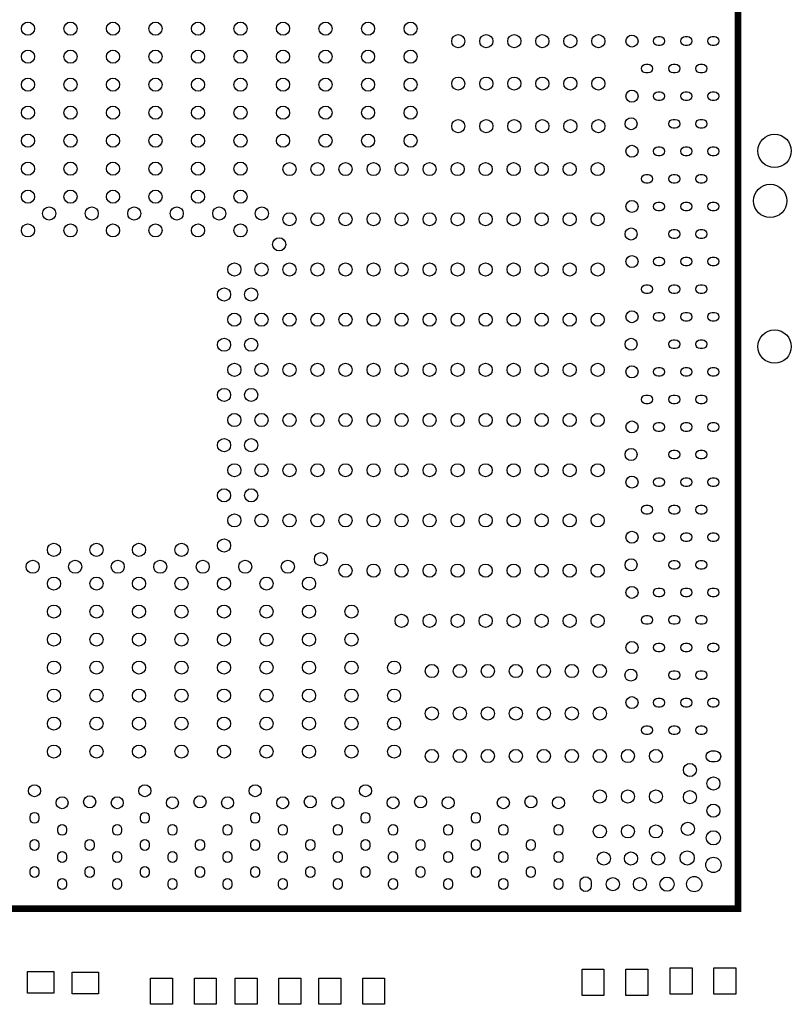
# Model space of a CAD drawing. Extents: x -35 to 121, y -31 to 50.
# Tile 5 of 11: x 17 to 34, y -4 to 18. Entities that reach past the tile are written whole.
import ezdxf

# ---------------------------------------------------------------- set-up
doc = ezdxf.new("R2010")
doc.units = 0
doc.layers.add('PG_SILKSCREEN_TOP', color=7, linetype='CONTINUOUS')
doc.layers.add('PIN_TOP', color=92, linetype='CONTINUOUS')

msp = doc.modelspace()

# ---------------------------------------------------------------- linework, layer by layer
at = {"layer": 'PG_SILKSCREEN_TOP', "const_width": 0.1524}
msp.add_lwpolyline([(-2.005787, 22.127489), (-2.005787, -1.872513), (32.994397, -1.872513), (32.994397, 22.127489), (-2.005787, 22.127489)], dxfattribs=at)
at = {"layer": 'PIN_TOP'}
for points in [[(31.169293, 18.05493), (31.219305, 18.05493, -1), (31.219305, 17.855032), (31.169293, 17.855032, -1)], [(31.789306, 18.05493), (31.839319, 18.05493, -1), (31.839319, 17.855032), (31.789306, 17.855032, -1)], [(32.409295, 18.05493), (32.459308, 18.05493, -1), (32.459308, 17.855032), (32.409295, 17.855032, -1)], [(30.89421, 17.42473), (30.944223, 17.42473, -1), (30.944223, 17.224832), (30.89421, 17.224832, -1)], [(31.514199, 17.42473), (31.564212, 17.42473, -1), (31.564212, 17.224832), (31.514199, 17.224832, -1)], [(32.134188, 17.42473), (32.1842, 17.42473, -1), (32.1842, 17.224832), (32.134188, 17.224832, -1)], [(31.169293, 16.794836), (31.219305, 16.794836, -1), (31.219305, 16.594938), (31.169293, 16.594938, -1)], [(31.789306, 16.794836), (31.839319, 16.794836, -1), (31.839319, 16.594938), (31.789306, 16.594938, -1)], [(32.409295, 16.794836), (32.459308, 16.794836, -1), (32.459308, 16.594938), (32.409295, 16.594938, -1)], [(31.514199, 16.164941), (31.564212, 16.164941, -1), (31.564212, 15.965043), (31.514199, 15.965043, -1)], [(32.134188, 16.164941), (32.1842, 16.164941, -1), (32.1842, 15.965043), (32.134188, 15.965043, -1)], [(31.169293, 15.534742), (31.219305, 15.534742, -1), (31.219305, 15.334844), (31.169293, 15.334844, -1)], [(31.789306, 15.534742), (31.839319, 15.534742, -1), (31.839319, 15.334844), (31.789306, 15.334844, -1)], [(32.409295, 15.534742), (32.459308, 15.534742, -1), (32.459308, 15.334844), (32.409295, 15.334844, -1)], [(30.89421, 14.904847), (30.944223, 14.904847, -1), (30.944223, 14.704949), (30.89421, 14.704949, -1)], [(31.514199, 14.904847), (31.564212, 14.904847, -1), (31.564212, 14.704949), (31.514199, 14.704949, -1)], [(32.134188, 14.904847), (32.1842, 14.904847, -1), (32.1842, 14.704949), (32.134188, 14.704949, -1)], [(31.169293, 14.274927), (31.219305, 14.274927, -1), (31.219305, 14.075029), (31.169293, 14.075029, -1)], [(31.789306, 14.274927), (31.839319, 14.274927, -1), (31.839319, 14.075029), (31.789306, 14.075029, -1)], [(32.409295, 14.274927), (32.459308, 14.274927, -1), (32.459308, 14.075029), (32.409295, 14.075029, -1)], [(31.514199, 13.644728), (31.564212, 13.644728, -1), (31.564212, 13.44483), (31.514199, 13.44483, -1)], [(32.134188, 13.644728), (32.1842, 13.644728, -1), (32.1842, 13.44483), (32.134188, 13.44483, -1)], [(31.169293, 13.014833), (31.219305, 13.014833, -1), (31.219305, 12.814935), (31.169293, 12.814935, -1)], [(31.789306, 13.014833), (31.839319, 13.014833, -1), (31.839319, 12.814935), (31.789306, 12.814935, -1)], [(32.409295, 13.014833), (32.459308, 13.014833, -1), (32.459308, 12.814935), (32.409295, 12.814935, -1)], [(30.89421, 12.384938), (30.944223, 12.384938, -1), (30.944223, 12.18504), (30.89421, 12.18504, -1)], [(31.514199, 12.384938), (31.564212, 12.384938, -1), (31.564212, 12.18504), (31.514199, 12.18504, -1)], [(32.134188, 12.386945), (32.1842, 12.386945, -1), (32.1842, 12.187047), (32.134188, 12.187047, -1)], [(31.169293, 11.754739), (31.219305, 11.754739, -1), (31.219305, 11.554841), (31.169293, 11.554841, -1)], [(31.789306, 11.754739), (31.839319, 11.754739, -1), (31.839319, 11.554841), (31.789306, 11.554841, -1)], [(32.409295, 11.754739), (32.459308, 11.754739, -1), (32.459308, 11.554841), (32.409295, 11.554841, -1)], [(31.514199, 11.124844), (31.564212, 11.124844, -1), (31.564212, 10.924946), (31.514199, 10.924946, -1)], [(32.134188, 11.124844), (32.1842, 11.124844, -1), (32.1842, 10.924946), (32.134188, 10.924946, -1)], [(31.169293, 10.494924), (31.219305, 10.494924, -1), (31.219305, 10.295026), (31.169293, 10.295026, -1)], [(31.789306, 10.494924), (31.839319, 10.494924, -1), (31.839319, 10.295026), (31.789306, 10.295026, -1)], [(32.409295, 10.494924), (32.459308, 10.494924, -1), (32.459308, 10.295026), (32.409295, 10.295026, -1)], [(30.89421, 9.864725), (30.944223, 9.864725, -1), (30.944223, 9.664827), (30.89421, 9.664827, -1)], [(31.514199, 9.864725), (31.564212, 9.864725, -1), (31.564212, 9.664827), (31.514199, 9.664827, -1)], [(32.134188, 9.864725), (32.1842, 9.864725, -1), (32.1842, 9.664827), (32.134188, 9.664827, -1)], [(31.169293, 9.23483), (31.219305, 9.23483, -1), (31.219305, 9.034932), (31.169293, 9.034932, -1)], [(31.789306, 9.23483), (31.839319, 9.23483, -1), (31.839319, 9.034932), (31.789306, 9.034932, -1)], [(32.409295, 9.23483), (32.459308, 9.23483, -1), (32.459308, 9.034932), (32.409295, 9.034932, -1)], [(31.514199, 8.604834), (31.564212, 8.604834, -1), (31.564212, 8.404936), (31.514199, 8.404936, -1)], [(32.134188, 8.604834), (32.1842, 8.604834, -1), (32.1842, 8.404936), (32.134188, 8.404936, -1)], [(31.169293, 7.974736), (31.219305, 7.974736, -1), (31.219305, 7.774838), (31.169293, 7.774838, -1)], [(31.789306, 7.974736), (31.839319, 7.974736, -1), (31.839319, 7.774838), (31.789306, 7.774838, -1)], [(32.409295, 7.974736), (32.459308, 7.974736, -1), (32.459308, 7.774838), (32.409295, 7.774838, -1)], [(30.89421, 7.344842), (30.944223, 7.344842, -1), (30.944223, 7.144944), (30.89421, 7.144944, -1)], [(31.514199, 7.344842), (31.564212, 7.344842, -1), (31.564212, 7.144944), (31.514199, 7.144944, -1)], [(32.134188, 7.344842), (32.1842, 7.344842, -1), (32.1842, 7.144944), (32.134188, 7.144944, -1)], [(31.169293, 6.714846), (31.219305, 6.714846, -1), (31.219305, 6.514948), (31.169293, 6.514948, -1)], [(31.789306, 6.714846), (31.839319, 6.714846, -1), (31.839319, 6.514948), (31.789306, 6.514948, -1)], [(32.409295, 6.714846), (32.459308, 6.714846, -1), (32.459308, 6.514948), (32.409295, 6.514948, -1)], [(31.514199, 6.084926), (31.564212, 6.084926, -1), (31.564212, 5.885028), (31.514199, 5.885028, -1)], [(32.134188, 6.084926), (32.1842, 6.084926, -1), (32.1842, 5.885028), (32.134188, 5.885028, -1)], [(31.169293, 5.454726), (31.219305, 5.454726, -1), (31.219305, 5.254828), (31.169293, 5.254828, -1)], [(31.789306, 5.454726), (31.839319, 5.454726, -1), (31.839319, 5.254828), (31.789306, 5.254828, -1)], [(32.409295, 5.454726), (32.459308, 5.454726, -1), (32.459308, 5.254828), (32.409295, 5.254828, -1)], [(30.89421, 4.824832), (30.944223, 4.824832, -1), (30.944223, 4.624934), (30.89421, 4.624934, -1)], [(31.514199, 4.824832), (31.564212, 4.824832, -1), (31.564212, 4.624934), (31.514199, 4.624934, -1)], [(32.134188, 4.824832), (32.1842, 4.824832, -1), (32.1842, 4.624934), (32.134188, 4.624934, -1)], [(31.169293, 4.194937), (31.219305, 4.194937, -1), (31.219305, 3.995039), (31.169293, 3.995039, -1)], [(31.789306, 4.194937), (31.839319, 4.194937, -1), (31.839319, 3.995039), (31.789306, 3.995039, -1)], [(32.409295, 4.194937), (32.459308, 4.194937, -1), (32.459308, 3.995039), (32.409295, 3.995039, -1)], [(31.514199, 3.564738), (31.564212, 3.564738, -1), (31.564212, 3.36484), (31.514199, 3.36484, -1)], [(32.134188, 3.564738), (32.1842, 3.564738, -1), (32.1842, 3.36484), (32.134188, 3.36484, -1)], [(31.169293, 2.934843), (31.219305, 2.934843, -1), (31.219305, 2.734945), (31.169293, 2.734945, -1)], [(31.789306, 2.934843), (31.839319, 2.934843, -1), (31.839319, 2.734945), (31.789306, 2.734945, -1)], [(32.409295, 2.934843), (32.459308, 2.934843, -1), (32.459308, 2.734945), (32.409295, 2.734945, -1)], [(30.89421, 2.304948), (30.944223, 2.304948, -1), (30.944223, 2.10505), (30.89421, 2.10505, -1)], [(31.514199, 2.304948), (31.564212, 2.304948, -1), (31.564212, 2.10505), (31.514199, 2.10505, -1)], [(32.134188, 2.304948), (32.1842, 2.304948, -1), (32.1842, 2.10505), (32.134188, 2.10505, -1)], [(32.391756, 1.731048), (32.476846, 1.731048, -1), (32.476846, 1.481138), (32.391756, 1.481138, -1)], [(17.025747, 0.227495), (17.025747, 0.177482, -1), (16.825849, 0.177482), (16.825849, 0.227495, -1)], [(19.545757, 0.227495), (19.545757, 0.177482, -1), (19.345859, 0.177482), (19.345859, 0.227495, -1)], [(22.065666, 0.227495), (22.065666, 0.177482, -1), (21.865768, 0.177482), (21.865768, 0.227495, -1)], [(24.585854, 0.227495), (24.585854, 0.177482, -1), (24.385956, 0.177482), (24.385956, 0.227495, -1)], [(27.105762, 0.227495), (27.105762, 0.177482, -1), (26.905864, 0.177482), (26.905864, 0.227495, -1)], [(17.655743, -0.047409), (17.655743, -0.097422, -1), (17.455845, -0.097422), (17.455845, -0.047409, -1)], [(18.915863, -0.047409), (18.915863, -0.097422, -1), (18.715965, -0.097422), (18.715965, -0.047409, -1)], [(20.175652, -0.047409), (20.175652, -0.097422, -1), (19.975754, -0.097422), (19.975754, -0.047409, -1)], [(21.435746, -0.047409), (21.435746, -0.097422, -1), (21.235848, -0.097422), (21.235848, -0.047409, -1)], [(22.695865, -0.047409), (22.695865, -0.097422, -1), (22.495967, -0.097422), (22.495967, -0.047409, -1)], [(23.955654, -0.047409), (23.955654, -0.097422, -1), (23.755756, -0.097422), (23.755756, -0.047409, -1)], [(25.215748, -0.047409), (25.215748, -0.097422, -1), (25.01585, -0.097422), (25.01585, -0.047409, -1)], [(26.475842, -0.047409), (26.475842, -0.097422, -1), (26.275944, -0.097422), (26.275944, -0.047409, -1)], [(27.735759, -0.047409), (27.735759, -0.097422, -1), (27.535861, -0.097422), (27.535861, -0.047409, -1)], [(28.995751, -0.047409), (28.995751, -0.097422, -1), (28.795853, -0.097422), (28.795853, -0.047409, -1)], [(17.025747, -0.392595), (17.025747, -0.442608, -1), (16.825849, -0.442608), (16.825849, -0.392595, -1)], [(18.285663, -0.392595), (18.285663, -0.442608, -1), (18.085765, -0.442608), (18.085765, -0.392595, -1)], [(19.545757, -0.392595), (19.545757, -0.442608, -1), (19.345859, -0.442608), (19.345859, -0.392595, -1)], [(20.805851, -0.392595), (20.805851, -0.442608, -1), (20.605953, -0.442608), (20.605953, -0.392595, -1)], [(22.065666, -0.392595), (22.065666, -0.442608, -1), (21.865768, -0.442608), (21.865768, -0.392595, -1)], [(23.32576, -0.392595), (23.32576, -0.442608, -1), (23.125862, -0.442608), (23.125862, -0.392595, -1)], [(24.585854, -0.392595), (24.585854, -0.442608, -1), (24.385956, -0.442608), (24.385956, -0.392595, -1)], [(25.845643, -0.392595), (25.845643, -0.442608, -1), (25.645745, -0.442608), (25.645745, -0.392595, -1)], [(27.105762, -0.392595), (27.105762, -0.442608, -1), (26.905864, -0.442608), (26.905864, -0.392595, -1)], [(28.365653, -0.392595), (28.365653, -0.442608, -1), (28.165755, -0.442608), (28.165755, -0.392595, -1)], [(17.655743, -0.667398), (17.655743, -0.71741, -1), (17.455845, -0.71741), (17.455845, -0.667398, -1)], [(18.915863, -0.667398), (18.915863, -0.71741, -1), (18.715965, -0.71741), (18.715965, -0.667398, -1)], [(20.175652, -0.667398), (20.175652, -0.71741, -1), (19.975754, -0.71741), (19.975754, -0.667398, -1)], [(21.435746, -0.667398), (21.435746, -0.71741, -1), (21.235848, -0.71741), (21.235848, -0.667398, -1)], [(22.695865, -0.667398), (22.695865, -0.71741, -1), (22.495967, -0.71741), (22.495967, -0.667398, -1)], [(23.955654, -0.667398), (23.955654, -0.71741, -1), (23.755756, -0.71741), (23.755756, -0.667398, -1)], [(25.215748, -0.667398), (25.215748, -0.71741, -1), (25.01585, -0.71741), (25.01585, -0.667398, -1)], [(26.475842, -0.667398), (26.475842, -0.71741, -1), (26.275944, -0.71741), (26.275944, -0.667398, -1)], [(27.735759, -0.667398), (27.735759, -0.71741, -1), (27.535861, -0.71741), (27.535861, -0.667398, -1)], [(28.995751, -0.667398), (28.995751, -0.71741, -1), (28.795853, -0.71741), (28.795853, -0.667398, -1)], [(17.025747, -1.012609), (17.025747, -1.062622, -1), (16.825849, -1.062622), (16.825849, -1.012609, -1)], [(18.285663, -1.012609), (18.285663, -1.062622, -1), (18.085765, -1.062622), (18.085765, -1.012609, -1)], [(19.545757, -1.012609), (19.545757, -1.062622, -1), (19.345859, -1.062622), (19.345859, -1.012609, -1)], [(20.805851, -1.012609), (20.805851, -1.062622, -1), (20.605953, -1.062622), (20.605953, -1.012609, -1)], [(22.065666, -1.012609), (22.065666, -1.062622, -1), (21.865768, -1.062622), (21.865768, -1.012609, -1)], [(23.32576, -1.012609), (23.32576, -1.062622, -1), (23.125862, -1.062622), (23.125862, -1.012609, -1)], [(24.585854, -1.012609), (24.585854, -1.062622, -1), (24.385956, -1.062622), (24.385956, -1.012609, -1)], [(25.845643, -1.012609), (25.845643, -1.062622, -1), (25.645745, -1.062622), (25.645745, -1.012609, -1)], [(27.105762, -1.012609), (27.105762, -1.062622, -1), (26.905864, -1.062622), (26.905864, -1.012609, -1)], [(28.365653, -1.012609), (28.365653, -1.062622, -1), (28.165755, -1.062622), (28.165755, -1.012609, -1)], [(17.655743, -1.287412), (17.655743, -1.337424, -1), (17.455845, -1.337424), (17.455845, -1.287412, -1)], [(18.915863, -1.287412), (18.915863, -1.337424, -1), (18.715965, -1.337424), (18.715965, -1.287412, -1)], [(20.175652, -1.287412), (20.175652, -1.337424, -1), (19.975754, -1.337424), (19.975754, -1.287412, -1)], [(21.435746, -1.287412), (21.435746, -1.337424, -1), (21.235848, -1.337424), (21.235848, -1.287412, -1)], [(22.695865, -1.287412), (22.695865, -1.337424, -1), (22.495967, -1.337424), (22.495967, -1.287412, -1)], [(23.955654, -1.287412), (23.955654, -1.337424, -1), (23.755756, -1.337424), (23.755756, -1.287412, -1)], [(25.215748, -1.287412), (25.215748, -1.337424, -1), (25.01585, -1.337424), (25.01585, -1.287412, -1)], [(26.475842, -1.287412), (26.475842, -1.337424, -1), (26.275944, -1.337424), (26.275944, -1.287412, -1)], [(27.735759, -1.287412), (27.735759, -1.337424, -1), (27.535861, -1.337424), (27.535861, -1.287412, -1)], [(28.995751, -1.287412), (28.995751, -1.337424, -1), (28.795853, -1.337424), (28.795853, -1.287412, -1)], [(29.640848, -1.269873), (29.640848, -1.354963, -1), (29.390937, -1.354963), (29.390937, -1.269873, -1)]]:
    msp.add_lwpolyline(points, format="xyb", close=True, dxfattribs=at)
for points in [[(16.768851, -3.806063), (16.768851, -3.305962), (17.368749, -3.305962), (17.368749, -3.806063)], [(18.384749, -3.321952), (18.384749, -3.822052), (17.784851, -3.822052), (17.784851, -3.321952)], [(29.433152, -3.256051), (29.933252, -3.256051), (29.933252, -3.855949), (29.433152, -3.855949)], [(30.43315, -3.256051), (30.93325, -3.256051), (30.93325, -3.855949), (30.43315, -3.855949)], [(31.946786, -3.826993), (31.446686, -3.826993), (31.446686, -3.227095), (31.946786, -3.227095)], [(32.946785, -3.826993), (32.446684, -3.826993), (32.446684, -3.227095), (32.946785, -3.227095)], [(19.577952, -3.459251), (20.078052, -3.459251), (20.078052, -4.059149), (19.577952, -4.059149)], [(20.57795, -3.459251), (21.07805, -3.459251), (21.07805, -4.059149), (20.57795, -4.059149)], [(21.508352, -3.459251), (22.008452, -3.459251), (22.008452, -4.059149), (21.508352, -4.059149)], [(22.50835, -3.459251), (23.00845, -3.459251), (23.00845, -4.059149), (22.50835, -4.059149)], [(23.92285, -4.059149), (23.42275, -4.059149), (23.42275, -3.459251), (23.92285, -3.459251)], [(24.922848, -4.059149), (24.422748, -4.059149), (24.422748, -3.459251), (24.922848, -3.459251)]]:
    msp.add_lwpolyline(points, close=True, dxfattribs=at)
for centre, radius in [((16.775709, 18.237683), 0.15), ((17.747005, 18.237683), 0.15), ((18.718301, 18.237683), 0.15), ((19.689394, 18.237683), 0.15), ((20.660716, 18.237683), 0.15), ((21.631707, 18.237683), 0.15), ((22.603003, 18.237683), 0.15), ((23.574299, 18.237683), 0.15), ((24.545315, 18.237683), 0.15), ((25.516611, 18.237683), 0.15), ((26.606017, 17.952999), 0.15), ((27.246097, 17.952999), 0.15), ((27.885898, 17.952999), 0.15), ((28.526003, 17.952999), 0.15), ((29.166109, 17.952999), 0.15), ((29.805909, 17.952999), 0.15), ((30.57431, 17.954981), 0.137554), ((16.775709, 17.597882), 0.15), ((17.747005, 17.597882), 0.15), ((18.718301, 17.597882), 0.15), ((19.689394, 17.597882), 0.15), ((20.660716, 17.597882), 0.15), ((21.631707, 17.597882), 0.15), ((22.603003, 17.597882), 0.15), ((23.574299, 17.597882), 0.15), ((24.545315, 17.597882), 0.15), ((25.516611, 17.597882), 0.15), ((16.775709, 16.957777), 0.15), ((17.747005, 16.957777), 0.15), ((18.718301, 16.957777), 0.15), ((19.689394, 16.957777), 0.15), ((20.660716, 16.957777), 0.15), ((21.631707, 16.957777), 0.15), ((22.603003, 16.957777), 0.15), ((23.574299, 16.957777), 0.15), ((24.545315, 16.957777), 0.15), ((25.516611, 16.957777), 0.15), ((26.606017, 16.981678), 0.15), ((27.246097, 16.981678), 0.15), ((27.885898, 16.981678), 0.15), ((28.526003, 16.981678), 0.15), ((29.166109, 16.981678), 0.15), ((29.805909, 16.981678), 0.15), ((30.57431, 16.694887), 0.137554), ((16.775709, 16.317697), 0.15), ((17.747005, 16.317697), 0.15), ((18.718301, 16.317697), 0.15), ((19.689394, 16.317697), 0.15), ((20.660716, 16.317697), 0.15), ((21.631707, 16.317697), 0.15), ((22.603003, 16.317697), 0.15), ((23.574299, 16.317697), 0.15), ((24.545315, 16.317697), 0.15), ((25.516611, 16.317697), 0.15), ((30.554193, 16.064992), 0.137554), ((26.606017, 16.010382), 0.15), ((27.246097, 16.010382), 0.15), ((27.885898, 16.010382), 0.15), ((28.526003, 16.010382), 0.15), ((29.166109, 16.010382), 0.15), ((29.805909, 16.010382), 0.15), ((16.775709, 15.677896), 0.15), ((17.747005, 15.677896), 0.15), ((18.718301, 15.677896), 0.15), ((19.689394, 15.677896), 0.15), ((20.660716, 15.677896), 0.15), ((21.631707, 15.677896), 0.15), ((22.603003, 15.677896), 0.15), ((23.574299, 15.677896), 0.15), ((24.545315, 15.677896), 0.15), ((25.516611, 15.677896), 0.15), ((33.8328, 15.4432), 0.381), ((30.57431, 15.434793), 0.137554), ((16.775709, 15.037791), 0.15), ((17.747005, 15.037791), 0.15), ((18.718301, 15.037791), 0.15), ((19.689394, 15.037791), 0.15), ((20.660716, 15.037791), 0.15), ((21.631707, 15.037791), 0.15), ((22.75111, 15.02918), 0.15), ((23.390911, 15.02918), 0.15), ((24.031016, 15.02918), 0.15), ((24.671096, 15.02918), 0.15), ((25.310897, 15.02918), 0.15), ((25.951002, 15.02918), 0.15), ((26.591108, 15.02918), 0.15), ((27.230908, 15.02918), 0.15), ((27.871014, 15.02918), 0.15), ((28.511017, 15.02918), 0.15), ((29.151097, 15.02918), 0.15), ((29.790898, 15.02918), 0.15), ((33.7312, 14.3002), 0.381), ((16.775709, 14.397685), 0.15), ((17.747005, 14.397685), 0.15), ((18.718301, 14.397685), 0.15), ((19.689394, 14.397685), 0.15), ((20.660716, 14.397685), 0.15), ((21.631707, 14.397685), 0.15), ((30.57431, 14.174978), 0.137554), ((17.261408, 14.012189), 0.15), ((18.232704, 14.012189), 0.15), ((19.203695, 14.012189), 0.15), ((20.175017, 14.012189), 0.15), ((21.146313, 14.012189), 0.15), ((22.117304, 14.012189), 0.15), ((22.75111, 13.882091), 0.15), ((23.390911, 13.882091), 0.15), ((24.031016, 13.882091), 0.15), ((24.671096, 13.882091), 0.15), ((25.310897, 13.882091), 0.15), ((25.951002, 13.882091), 0.15), ((26.591108, 13.882091), 0.15), ((27.230908, 13.882091), 0.15), ((27.871014, 13.882091), 0.15), ((28.511017, 13.882091), 0.15), ((29.151097, 13.882091), 0.15), ((29.790898, 13.882091), 0.15), ((16.775709, 13.626897), 0.15), ((17.747005, 13.626897), 0.15), ((18.718301, 13.626897), 0.15), ((19.689394, 13.626897), 0.15), ((20.660716, 13.626897), 0.15), ((21.631707, 13.626897), 0.15), ((30.554193, 13.544779), 0.137554), ((22.514916, 13.308584), 0.15), ((30.57431, 12.914884), 0.137554), ((21.491016, 12.734798), 0.15), ((22.111005, 12.734798), 0.15), ((22.75111, 12.734798), 0.15), ((23.390911, 12.734798), 0.15), ((24.031016, 12.734798), 0.15), ((24.671096, 12.734798), 0.15), ((25.310897, 12.734798), 0.15), ((25.951002, 12.734798), 0.15), ((26.591108, 12.734798), 0.15), ((27.230908, 12.734798), 0.15), ((27.871014, 12.734798), 0.15), ((28.511017, 12.734798), 0.15), ((29.151097, 12.734798), 0.15), ((29.790898, 12.734798), 0.15), ((21.254796, 12.161291), 0.15), ((21.87481, 12.161291), 0.15), ((21.491016, 11.587683), 0.15), ((22.111005, 11.587683), 0.15), ((22.75111, 11.587683), 0.15), ((23.390911, 11.587683), 0.15), ((24.031016, 11.587683), 0.15), ((24.671096, 11.587683), 0.15), ((25.310897, 11.587683), 0.15), ((25.951002, 11.587683), 0.15), ((26.591108, 11.587683), 0.15), ((27.230908, 11.587683), 0.15), ((27.871014, 11.587683), 0.15), ((28.511017, 11.587683), 0.15), ((29.151097, 11.587683), 0.15), ((29.790898, 11.587683), 0.15), ((30.57431, 11.65479), 0.137554), ((33.8328, 10.9728), 0.381), ((21.254796, 11.014177), 0.15), ((21.87481, 11.014177), 0.15), ((30.554193, 11.024895), 0.137554), ((21.491016, 10.440391), 0.15), ((22.111005, 10.440391), 0.15), ((22.75111, 10.440391), 0.15), ((23.390911, 10.440391), 0.15), ((24.031016, 10.440391), 0.15), ((24.671096, 10.440391), 0.15), ((25.310897, 10.440391), 0.15), ((25.951002, 10.440391), 0.15), ((26.591108, 10.440391), 0.15), ((27.230908, 10.440391), 0.15), ((27.871014, 10.440391), 0.15), ((28.511017, 10.440391), 0.15), ((29.151097, 10.440391), 0.15), ((29.790898, 10.440391), 0.15), ((30.57431, 10.394975), 0.137554), ((21.254796, 9.866884), 0.15), ((21.87481, 9.866884), 0.15), ((21.491016, 9.293377), 0.15), ((22.111005, 9.293377), 0.15), ((22.75111, 9.293377), 0.15), ((23.390911, 9.293377), 0.15), ((24.031016, 9.293377), 0.15), ((24.671096, 9.293377), 0.15), ((25.310897, 9.293377), 0.15), ((25.951002, 9.293377), 0.15), ((26.591108, 9.293377), 0.15), ((27.230908, 9.293377), 0.15), ((27.871014, 9.293377), 0.15), ((28.511017, 9.293377), 0.15), ((29.151097, 9.293377), 0.15), ((29.790898, 9.293377), 0.15), ((30.57431, 9.134881), 0.137554), ((21.254796, 8.719591), 0.15), ((21.87481, 8.719591), 0.15), ((30.554193, 8.504885), 0.137554), ((21.491016, 8.145983), 0.15), ((22.111005, 8.145983), 0.15), ((22.75111, 8.145983), 0.15), ((23.390911, 8.145983), 0.15), ((24.031016, 8.145983), 0.15), ((24.671096, 8.145983), 0.15), ((25.310897, 8.145983), 0.15), ((25.951002, 8.145983), 0.15), ((26.591108, 8.145983), 0.15), ((27.230908, 8.145983), 0.15), ((27.871014, 8.145983), 0.15), ((28.511017, 8.145983), 0.15), ((29.151097, 8.145983), 0.15), ((29.790898, 8.145983), 0.15), ((30.57431, 7.874787), 0.137554), ((21.254796, 7.572477), 0.15), ((21.87481, 7.572477), 0.15), ((21.491016, 6.998995), 0.15), ((22.111005, 6.998995), 0.15), ((22.75111, 6.998995), 0.15), ((23.390911, 6.998995), 0.15), ((24.031016, 6.998995), 0.15), ((24.671096, 6.998995), 0.15), ((25.310897, 6.998995), 0.15), ((25.951002, 6.998995), 0.15), ((26.591108, 6.998995), 0.15), ((27.230908, 6.998995), 0.15), ((27.871014, 6.998995), 0.15), ((28.511017, 6.998995), 0.15), ((29.151097, 6.998995), 0.15), ((29.790898, 6.998995), 0.15), ((30.57431, 6.614897), 0.137554), ((21.254796, 6.425184), 0.15), ((17.369815, 6.326886), 0.15), ((18.340908, 6.326886), 0.15), ((19.312204, 6.326886), 0.15), ((20.2835, 6.326886), 0.15), ((16.884193, 5.941289), 0.15), ((17.855514, 5.941289), 0.15), ((18.826505, 5.941289), 0.15), ((19.797801, 5.941289), 0.15), ((20.769097, 5.941289), 0.15), ((21.740216, 5.941289), 0.15), ((22.711512, 5.941289), 0.15), ((23.468609, 6.113297), 0.15), ((30.554193, 5.984977), 0.137554), ((24.031016, 5.851677), 0.15), ((24.671096, 5.851677), 0.15), ((25.310897, 5.851677), 0.15), ((25.951002, 5.851677), 0.15), ((26.591108, 5.851677), 0.15), ((27.230908, 5.851677), 0.15), ((27.871014, 5.851677), 0.15), ((28.511017, 5.851677), 0.15), ((29.151097, 5.851677), 0.15), ((29.790898, 5.851677), 0.15), ((17.369815, 5.555793), 0.15), ((18.340908, 5.555793), 0.15), ((19.312204, 5.555793), 0.15), ((20.2835, 5.555793), 0.15), ((21.254517, 5.555793), 0.15), ((22.225813, 5.555793), 0.15), ((23.197109, 5.555793), 0.15), ((30.57431, 5.354777), 0.137554), ((17.369815, 4.915687), 0.15), ((18.340908, 4.915687), 0.15), ((19.312204, 4.915687), 0.15), ((20.2835, 4.915687), 0.15), ((21.254517, 4.915687), 0.15), ((22.225813, 4.915687), 0.15), ((23.197109, 4.915687), 0.15), ((24.1681, 4.915687), 0.15), ((25.310897, 4.704588), 0.15), ((25.951002, 4.704588), 0.15), ((26.591108, 4.704588), 0.15), ((27.230908, 4.704588), 0.15), ((27.871014, 4.704588), 0.15), ((28.511017, 4.704588), 0.15), ((29.151097, 4.704588), 0.15), ((29.790898, 4.704588), 0.15), ((17.369815, 4.275785), 0.15), ((18.340908, 4.275785), 0.15), ((19.312204, 4.275785), 0.15), ((20.2835, 4.275785), 0.15), ((21.254517, 4.275785), 0.15), ((22.225813, 4.275785), 0.15), ((23.197109, 4.275785), 0.15), ((24.1681, 4.275785), 0.15), ((30.57431, 4.094988), 0.137554), ((17.369815, 3.635781), 0.15), ((18.340908, 3.635781), 0.15), ((19.312204, 3.635781), 0.15), ((20.2835, 3.635781), 0.15), ((21.254517, 3.635781), 0.15), ((22.225813, 3.635781), 0.15), ((23.197109, 3.635781), 0.15), ((24.1681, 3.635781), 0.15), ((25.139396, 3.635781), 0.15), ((26.001015, 3.557295), 0.15), ((26.641095, 3.557295), 0.15), ((27.280895, 3.557295), 0.15), ((27.921001, 3.557295), 0.15), ((28.561106, 3.557295), 0.15), ((29.200907, 3.557295), 0.15), ((29.841012, 3.557295), 0.15), ((30.549393, 3.464789), 0.137554), ((17.369815, 2.995676), 0.15), ((18.340908, 2.995676), 0.15), ((19.312204, 2.995676), 0.15), ((20.2835, 2.995676), 0.15), ((21.254517, 2.995676), 0.15), ((22.225813, 2.995676), 0.15), ((23.197109, 2.995676), 0.15), ((24.1681, 2.995676), 0.15), ((25.139396, 2.995676), 0.15), ((30.57431, 2.834894), 0.137554), ((26.001015, 2.585999), 0.15), ((26.641095, 2.585999), 0.15), ((27.280895, 2.585999), 0.15), ((27.921001, 2.585999), 0.15), ((28.561106, 2.585999), 0.15), ((29.200907, 2.585999), 0.15), ((29.841012, 2.585999), 0.15), ((17.369815, 2.355875), 0.15), ((18.340908, 2.355875), 0.15), ((19.312204, 2.355875), 0.15), ((20.2835, 2.355875), 0.15), ((21.254517, 2.355875), 0.15), ((22.225813, 2.355875), 0.15), ((23.197109, 2.355875), 0.15), ((24.1681, 2.355875), 0.15), ((25.139396, 2.355875), 0.15), ((17.369815, 1.715795), 0.15), ((18.340908, 1.715795), 0.15), ((19.312204, 1.715795), 0.15), ((20.2835, 1.715795), 0.15), ((21.254517, 1.715795), 0.15), ((22.225813, 1.715795), 0.15), ((23.197109, 1.715795), 0.15), ((24.1681, 1.715795), 0.15), ((25.139396, 1.715795), 0.15), ((26.001015, 1.614881), 0.15), ((26.641095, 1.614881), 0.15), ((27.280895, 1.614881), 0.15), ((27.921001, 1.614881), 0.15), ((28.561106, 1.614881), 0.15), ((29.200907, 1.614881), 0.15), ((29.841012, 1.614881), 0.15), ((30.481092, 1.614881), 0.15), ((31.120893, 1.614881), 0.15), ((31.897396, 1.295883), 0.15), ((32.434301, 0.985977), 0.15), ((16.925798, 0.822477), 0.137554), ((19.445808, 0.822477), 0.137554), ((21.965717, 0.822477), 0.137554), ((24.485905, 0.822477), 0.137554), ((17.555794, 0.547395), 0.137554), ((18.185714, 0.567385), 0.137554), ((18.815914, 0.547395), 0.137554), ((20.075703, 0.547395), 0.137554), ((20.705902, 0.567385), 0.137554), ((21.335797, 0.547395), 0.137554), ((22.595916, 0.547395), 0.137554), ((23.225811, 0.567385), 0.137554), ((23.855705, 0.547395), 0.137554), ((25.115799, 0.547395), 0.137554), ((25.745694, 0.567385), 0.137554), ((26.375893, 0.547395), 0.137554), ((27.63581, 0.547395), 0.137554), ((28.265704, 0.567385), 0.137554), ((28.895802, 0.547395), 0.137554), ((29.841012, 0.689077), 0.15), ((30.481092, 0.689077), 0.15), ((31.120893, 0.689077), 0.15), ((31.897396, 0.675894), 0.15), ((32.434301, 0.365989), 0.15), ((29.841012, -0.107213), 0.15), ((30.481092, -0.107213), 0.15), ((31.120893, -0.107213), 0.15), ((31.848908, -0.049505), 0.15), ((32.434301, -0.254), 0.162547), ((29.931411, -0.726923), 0.15), ((30.551399, -0.726923), 0.15), ((31.17121, -0.726923), 0.15), ((31.835395, -0.713511), 0.162547), ((32.434301, -0.874014), 0.175006), ((30.135906, -1.312418), 0.15), ((30.755895, -1.312418), 0.15), ((31.375909, -1.312418), 0.162547), ((31.995897, -1.312418), 0.175006)]:
    msp.add_circle(centre, radius, dxfattribs=at)

doc.saveas('drawing.dxf')
